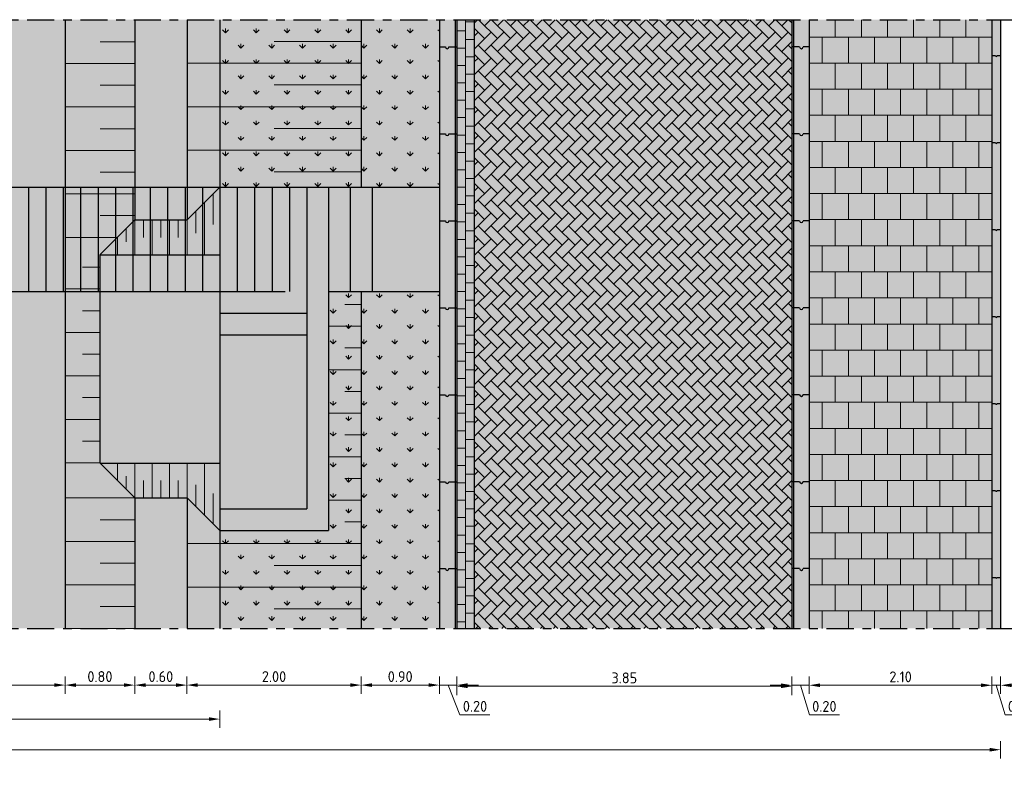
# Model space of a CAD drawing. Header units: metres. Extents: x 104013 to 108981, y 427946 to 428479.
# Tile 150 of 256: x 108760 to 108771, y 428308 to 428317. Entities that reach past the tile are written whole.
import ezdxf

# ---------------------------------------------------------------- set-up
doc = ezdxf.new("R2010")
doc.units = ezdxf.units.M
doc.linetypes.add('CENTER', pattern=[2, 1.25, -0.25, 0.25, -0.25])
doc.linetypes.add('XX-AFBREEK', pattern=[7, 4, -1, 1, -1])
doc.layers.get('DefPoints').update_dxf_attribs({"color": 211, "lineweight": 18})
doc.layers.add('N-WE-GR-GRAS_GAZON-V', color=7, linetype='Continuous', lineweight=18, true_color=0xdbffb8)
doc.layers.add('N2-WE-AM-AS_KUNSTWERK_BRUG-V', color=7, linetype='Continuous', lineweight=18, true_color=0xb5aef9)
for name, color, linetype, lineweight in [('N-WE-GR-KRUIDEN-AD-50', 92, 'Continuous', 18), ('N-WE-GW-TALUDARCERING_KORT-G', 252, 'Continuous', 18), ('N-WE-GW-TALUDARCERING_LANG-G', 252, 'Continuous', 18), ('N-WE-KW-KUNSTWERK_BRUG-GD', 251, 'Continuous', 25), ('N-WE-VH-KANTOPSLUITING_ELEMENT_INRITBAND-SD', 252, 'Continuous', 25), ('N-WE-VH-KANTVERHARDING-M', 7, 'Continuous', 18), ('N-WE-VH-VERHARDING-GD', 7, 'Continuous', 25), ('N-WE-VH-VERHARDING_BETONSTRAATSTEEN-AD-50', 252, 'Continuous', 18), ('N-WE-VH-VERHARDING_TEGEL-AD-50', 252, 'Continuous', 18), ('N-XX-GW-GROND-GD', 7, 'Continuous', 25), ('N-XX-GW-WATERGANG_WATERLIJN-GD', 5, 'Continuous', 25), ('X-XX-AL-AFBREEKLIJN-GD', 7, 'XX-AFBREEK', 25)]:
    doc.layers.add(name, color=color, linetype=linetype, lineweight=lineweight)
for name, color, linetype, true_color in [('N-WE-VH-VERHARDING-AP_RIJBAAN-ELEMENT', 7, 'Continuous', 0x7f4f3f), ('N-WE-VH-VERHARDING-AP_VOETPAD', 7, 'Continuous', 0xdbdbdb), ('N-WE-VH-VERHARDING-AP_WATER', 7, 'Continuous', 0xb3ffff)]:
    doc.layers.add(name, color=color, linetype=linetype, true_color=true_color)
doc.styles.add('NLCS-ISO-M50-T25', font='NLCS-ISO.ttf', dxfattribs={"height": 0.125})
doc.dimstyles.new('NLCS-M50-T25-PIJL_l2_h1', dxfattribs={"dimscale": 0.05, "dimtxt": 2.5, "dimasz": 2.5, "dimexe": 2, "dimexo": 2, "dimgap": 0.7, "dimtad": 1, "dimzin": 0, "dimdsep": 46, "dimtxsty": 'NLCS-ISO-M50-T25', "dimcen": 2.5, "dimdle": 2, "dimclrd": 256, "dimclre": 256, "dimclrt": 256, "dimadec": 1, "dimazin": 0, "dimtfac": 1, "dimtofl": 0, "dimtmove": 1, "dimatfit": 0, "dimfxl": 2, "dimfxlon": 1, "dimtfillclr": 256, "dimtolj": 1, "dimtzin": 0, "dimlwd": 18, "dimlwe": 18, "dimarcsym": 0})

# ---------------------------------------------------------------- blocks, each defined once
blk = doc.blocks.new('*D827')
at = {"layer": 'DefPoints', "color": 0, "transparency": 16777216}
for p in [(108758.9, 428310.043), (108760.58, 428310.043), (108760.58, 428309.501)]:
    blk.add_point(p, dxfattribs=at)
at = {"layer": 'N-WE-VH-KANTVERHARDING-M', "lineweight": 18, "transparency": 16777216}
for p, q in [((108758.9, 428309.601), (108758.9, 428309.401)), ((108760.58, 428309.601), (108760.58, 428309.401)), ((108759.025, 428309.501), (108760.455, 428309.501))]:
    blk.add_line(p, q, dxfattribs=at)
at = {"layer": 'N-WE-VH-KANTVERHARDING-M', "transparency": 16777216}
for points in [[(108759.025, 428309.522), (108759.025, 428309.48), (108758.9, 428309.501)], [(108760.455, 428309.522), (108760.455, 428309.48), (108760.58, 428309.501)]]:
    blk.add_solid(points, dxfattribs=at)
at = {"layer": 'N-WE-VH-KANTVERHARDING-M', "transparency": 16777216, "insert": (108759.74, 428309.599), "char_height": 0.125, "attachment_point": 5, "style": 'NLCS-ISO-M50-T25'}
blk.add_mtext('\\A1;1.68', dxfattribs=at)
blk = doc.blocks.new('*D829')
at = {"layer": 'DefPoints', "color": 0, "transparency": 16777216}
for p in [(108761.38, 428310.843), (108760.58, 428310.043), (108761.38, 428309.501)]:
    blk.add_point(p, dxfattribs=at)
at = {"layer": 'N-WE-VH-KANTVERHARDING-M', "lineweight": 18, "transparency": 16777216}
for p, q in [((108760.58, 428309.601), (108760.58, 428309.401)), ((108761.38, 428309.601), (108761.38, 428309.401)), ((108760.705, 428309.501), (108761.255, 428309.501))]:
    blk.add_line(p, q, dxfattribs=at)
at = {"layer": 'N-WE-VH-KANTVERHARDING-M', "transparency": 16777216}
for points in [[(108760.705, 428309.522), (108760.705, 428309.48), (108760.58, 428309.501)], [(108761.255, 428309.522), (108761.255, 428309.48), (108761.38, 428309.501)]]:
    blk.add_solid(points, dxfattribs=at)
at = {"layer": 'N-WE-VH-KANTVERHARDING-M', "transparency": 16777216, "insert": (108760.98, 428309.599), "char_height": 0.125, "attachment_point": 5, "style": 'NLCS-ISO-M50-T25'}
blk.add_mtext('\\A1;0.80', dxfattribs=at)
blk = doc.blocks.new('*D803')
at = {"layer": 'DefPoints', "color": 0, "transparency": 16777216}
for p in [(108761.38, 428310.843), (108761.98, 428310.843), (108761.98, 428309.501)]:
    blk.add_point(p, dxfattribs=at)
at = {"layer": 'N-WE-VH-KANTVERHARDING-M', "lineweight": 18, "transparency": 16777216}
for p, q in [((108761.38, 428309.601), (108761.38, 428309.401)), ((108761.98, 428309.601), (108761.98, 428309.401)), ((108761.505, 428309.501), (108761.855, 428309.501))]:
    blk.add_line(p, q, dxfattribs=at)
at = {"layer": 'N-WE-VH-KANTVERHARDING-M', "transparency": 16777216}
for points in [[(108761.505, 428309.522), (108761.505, 428309.48), (108761.38, 428309.501)], [(108761.855, 428309.522), (108761.855, 428309.48), (108761.98, 428309.501)]]:
    blk.add_solid(points, dxfattribs=at)
at = {"layer": 'N-WE-VH-KANTVERHARDING-M', "transparency": 16777216, "insert": (108761.68, 428309.599), "char_height": 0.125, "attachment_point": 5, "style": 'NLCS-ISO-M50-T25'}
blk.add_mtext('\\A1;0.60', dxfattribs=at)
blk = doc.blocks.new('*D831')
at = {"layer": 'DefPoints', "color": 0, "transparency": 16777216}
for p in [(108736.631, 428312.393), (108771.332, 428312.393), (108771.332, 428308.758)]:
    blk.add_point(p, dxfattribs=at)
at = {"layer": 'N-WE-VH-KANTVERHARDING-M', "lineweight": 18, "transparency": 16777216}
for p, q in [((108736.631, 428308.858), (108736.631, 428308.658)), ((108736.756, 428308.758), (108771.207, 428308.758)), ((108771.332, 428308.858), (108771.332, 428308.658))]:
    blk.add_line(p, q, dxfattribs=at)
at = {"layer": 'N-WE-VH-KANTVERHARDING-M', "transparency": 16777216}
for points in [[(108736.756, 428308.779), (108736.756, 428308.737), (108736.631, 428308.758)], [(108771.207, 428308.779), (108771.207, 428308.737), (108771.332, 428308.758)]]:
    blk.add_solid(points, dxfattribs=at)
at = {"layer": 'N-WE-VH-KANTVERHARDING-M', "transparency": 16777216, "insert": (108753.981, 428308.855), "char_height": 0.125, "attachment_point": 5, "style": 'NLCS-ISO-M50-T25'}
blk.add_mtext('\\A1;34.70', dxfattribs=at)
blk = doc.blocks.new('*D832')
at = {"layer": 'DefPoints', "color": 0, "transparency": 16777216}
for p in [(108768.932, 428312.291), (108765.082, 428312.181), (108768.932, 428309.487)]:
    blk.add_point(p, dxfattribs=at)
at = {"layer": 'N-WE-VH-KANTVERHARDING-M', "lineweight": 18, "transparency": 16777216}
for p, q in [((108765.082, 428309.587), (108765.082, 428309.387)), ((108768.932, 428309.587), (108768.932, 428309.387)), ((108765.207, 428309.487), (108768.807, 428309.487))]:
    blk.add_line(p, q, dxfattribs=at)
at = {"layer": 'N-WE-VH-KANTVERHARDING-M', "transparency": 16777216}
for points in [[(108765.207, 428309.508), (108765.207, 428309.466), (108765.082, 428309.487)], [(108768.807, 428309.508), (108768.807, 428309.466), (108768.932, 428309.487)]]:
    blk.add_solid(points, dxfattribs=at)
at = {"layer": 'N-WE-VH-KANTVERHARDING-M', "transparency": 16777216, "insert": (108767.007, 428309.584), "char_height": 0.125, "attachment_point": 5, "style": 'NLCS-ISO-M50-T25'}
blk.add_mtext('\\A1;3.85', dxfattribs=at)
blk = doc.blocks.new('*D804')
at = {"layer": 'DefPoints', "color": 0, "transparency": 16777216}
for p in [(108768.932, 428312.289), (108769.132, 428312.289), (108769.132, 428309.499)]:
    blk.add_point(p, dxfattribs=at)
at = {"layer": 'N-WE-VH-KANTVERHARDING-M', "lineweight": 18, "transparency": 16777216}
for p, q in [((108768.932, 428309.599), (108768.932, 428309.399)), ((108769.132, 428309.599), (108769.132, 428309.399)), ((108768.807, 428309.499), (108768.682, 428309.499)), ((108768.932, 428309.499), (108769.132, 428309.499)), ((108769.032, 428309.499), (108769.134, 428309.159)), ((108769.257, 428309.499), (108769.382, 428309.499)), ((108769.134, 428309.159), (108769.479, 428309.159))]:
    blk.add_line(p, q, dxfattribs=at)
at = {"layer": 'N-WE-VH-KANTVERHARDING-M', "transparency": 16777216}
for points in [[(108768.807, 428309.52), (108768.807, 428309.478), (108768.932, 428309.499)], [(108769.257, 428309.52), (108769.257, 428309.478), (108769.132, 428309.499)]]:
    blk.add_solid(points, dxfattribs=at)
at = {"layer": 'N-WE-VH-KANTVERHARDING-M', "transparency": 16777216, "insert": (108769.306, 428309.256), "char_height": 0.125, "attachment_point": 5, "style": 'NLCS-ISO-M50-T25'}
blk.add_mtext('\\A1;0.20', dxfattribs=at)
blk = doc.blocks.new('*D805')
at = {"layer": 'DefPoints', "color": 0, "transparency": 16777216}
for p in [(108771.232, 428312.391), (108769.132, 428312.289), (108771.232, 428309.499)]:
    blk.add_point(p, dxfattribs=at)
at = {"layer": 'N-WE-VH-KANTVERHARDING-M', "lineweight": 18, "transparency": 16777216}
for p, q in [((108769.132, 428309.599), (108769.132, 428309.399)), ((108771.232, 428309.599), (108771.232, 428309.399)), ((108769.257, 428309.499), (108771.107, 428309.499))]:
    blk.add_line(p, q, dxfattribs=at)
at = {"layer": 'N-WE-VH-KANTVERHARDING-M', "transparency": 16777216}
for points in [[(108769.257, 428309.52), (108769.257, 428309.478), (108769.132, 428309.499)], [(108771.107, 428309.52), (108771.107, 428309.478), (108771.232, 428309.499)]]:
    blk.add_solid(points, dxfattribs=at)
at = {"layer": 'N-WE-VH-KANTVERHARDING-M', "transparency": 16777216, "insert": (108770.182, 428309.596), "char_height": 0.125, "attachment_point": 5, "style": 'NLCS-ISO-M50-T25'}
blk.add_mtext('\\A1;2.10', dxfattribs=at)
blk = doc.blocks.new('*D806')
at = {"layer": 'DefPoints', "color": 0, "transparency": 16777216}
for p in [(108771.332, 428312.501), (108771.232, 428312.391), (108771.332, 428309.499)]:
    blk.add_point(p, dxfattribs=at)
at = {"layer": 'N-WE-VH-KANTVERHARDING-M', "lineweight": 18, "transparency": 16777216}
for p, q in [((108771.232, 428309.599), (108771.232, 428309.399)), ((108771.332, 428309.599), (108771.332, 428309.399)), ((108771.107, 428309.499), (108770.982, 428309.499)), ((108771.232, 428309.499), (108771.332, 428309.499)), ((108771.282, 428309.499), (108771.384, 428309.159)), ((108771.457, 428309.499), (108771.582, 428309.499)), ((108771.384, 428309.159), (108771.704, 428309.159))]:
    blk.add_line(p, q, dxfattribs=at)
at = {"layer": 'N-WE-VH-KANTVERHARDING-M', "transparency": 16777216}
for points in [[(108771.107, 428309.52), (108771.107, 428309.478), (108771.232, 428309.499)], [(108771.457, 428309.52), (108771.457, 428309.478), (108771.332, 428309.499)]]:
    blk.add_solid(points, dxfattribs=at)
at = {"layer": 'N-WE-VH-KANTVERHARDING-M', "transparency": 16777216, "insert": (108771.544, 428309.256), "char_height": 0.125, "attachment_point": 5, "style": 'NLCS-ISO-M50-T25'}
blk.add_mtext('\\A1;0.10', dxfattribs=at)
blk = doc.blocks.new('*D807')
at = {"layer": 'DefPoints', "color": 0, "transparency": 16777216}
for p in [(108763.982, 428312.431), (108761.98, 428310.843), (108763.982, 428309.501)]:
    blk.add_point(p, dxfattribs=at)
at = {"layer": 'N-WE-VH-KANTVERHARDING-M', "lineweight": 18, "transparency": 16777216}
for p, q in [((108761.98, 428309.601), (108761.98, 428309.401)), ((108763.982, 428309.601), (108763.982, 428309.401)), ((108762.105, 428309.501), (108763.857, 428309.501))]:
    blk.add_line(p, q, dxfattribs=at)
at = {"layer": 'N-WE-VH-KANTVERHARDING-M', "transparency": 16777216}
for points in [[(108762.105, 428309.522), (108762.105, 428309.48), (108761.98, 428309.501)], [(108763.857, 428309.522), (108763.857, 428309.48), (108763.982, 428309.501)]]:
    blk.add_solid(points, dxfattribs=at)
at = {"layer": 'N-WE-VH-KANTVERHARDING-M', "transparency": 16777216, "insert": (108762.981, 428309.599), "char_height": 0.125, "attachment_point": 5, "style": 'NLCS-ISO-M50-T25'}
blk.add_mtext('\\A1;2.00', dxfattribs=at)
blk = doc.blocks.new('*D808')
at = {"layer": 'DefPoints', "color": 0, "transparency": 16777216}
for p in [(108764.882, 428312.431), (108763.981, 428312.343), (108764.882, 428309.501)]:
    blk.add_point(p, dxfattribs=at)
at = {"layer": 'N-WE-VH-KANTVERHARDING-M', "lineweight": 18, "transparency": 16777216}
for p, q in [((108763.981, 428309.601), (108763.981, 428309.401)), ((108764.882, 428309.601), (108764.882, 428309.401)), ((108764.106, 428309.501), (108764.757, 428309.501))]:
    blk.add_line(p, q, dxfattribs=at)
at = {"layer": 'N-WE-VH-KANTVERHARDING-M', "transparency": 16777216}
for points in [[(108764.106, 428309.522), (108764.106, 428309.48), (108763.981, 428309.501)], [(108764.757, 428309.522), (108764.757, 428309.48), (108764.882, 428309.501)]]:
    blk.add_solid(points, dxfattribs=at)
at = {"layer": 'N-WE-VH-KANTVERHARDING-M', "transparency": 16777216, "insert": (108764.431, 428309.599), "char_height": 0.125, "attachment_point": 5, "style": 'NLCS-ISO-M50-T25'}
blk.add_mtext('\\A1;0.90', dxfattribs=at)
blk = doc.blocks.new('*D836')
at = {"layer": 'DefPoints', "color": 0, "transparency": 16777216}
for p in [(108762.358, 428309.11), (108756.881, 428308.325), (108762.358, 428308.325)]:
    blk.add_point(p, dxfattribs=at)
at = {"layer": 'N-WE-VH-KANTVERHARDING-M', "lineweight": 18, "transparency": 16777216}
for p, q in [((108756.881, 428309.01), (108756.881, 428309.21)), ((108762.358, 428309.01), (108762.358, 428309.21)), ((108757.006, 428309.11), (108762.233, 428309.11))]:
    blk.add_line(p, q, dxfattribs=at)
at = {"layer": 'N-WE-VH-KANTVERHARDING-M', "transparency": 16777216}
for points in [[(108757.006, 428309.131), (108757.006, 428309.089), (108756.881, 428309.11)], [(108762.233, 428309.131), (108762.233, 428309.089), (108762.358, 428309.11)]]:
    blk.add_solid(points, dxfattribs=at)
at = {"layer": 'N-WE-VH-KANTVERHARDING-M', "transparency": 16777216, "insert": (108759.62, 428309.208), "char_height": 0.125, "attachment_point": 5, "style": 'NLCS-ISO-M50-T25'}
blk.add_mtext('\\A1;5.48', dxfattribs=at)
blk = doc.blocks.new('*D801')
at = {"layer": 'DefPoints', "color": 0, "transparency": 16777216}
for p in [(108764.882, 428312.431), (108765.082, 428309.501), (108765.082, 428309.501)]:
    blk.add_point(p, dxfattribs=at)
at = {"layer": 'N-WE-VH-KANTVERHARDING-M', "lineweight": 18, "transparency": 16777216}
for p, q in [((108764.882, 428309.601), (108764.882, 428309.401)), ((108765.082, 428309.501), (108765.082, 428309.601)), ((108764.757, 428309.501), (108764.632, 428309.501)), ((108764.882, 428309.501), (108765.082, 428309.501)), ((108764.982, 428309.501), (108765.118, 428309.16)), ((108765.207, 428309.501), (108765.332, 428309.501)), ((108765.118, 428309.16), (108765.463, 428309.16))]:
    blk.add_line(p, q, dxfattribs=at)
at = {"layer": 'N-WE-VH-KANTVERHARDING-M', "transparency": 16777216}
for points in [[(108764.757, 428309.522), (108764.757, 428309.48), (108764.882, 428309.501)], [(108765.207, 428309.522), (108765.207, 428309.48), (108765.082, 428309.501)]]:
    blk.add_solid(points, dxfattribs=at)
at = {"layer": 'N-WE-VH-KANTVERHARDING-M', "transparency": 16777216, "insert": (108765.291, 428309.257), "char_height": 0.125, "attachment_point": 5, "style": 'NLCS-ISO-M50-T25'}
blk.add_mtext('\\A1;0.20', dxfattribs=at)

msp = doc.modelspace()

# ---------------------------------------------------------------- hatches: boundary and pattern name
at = {"layer": 'N-WE-GR-GRAS_GAZON-V'}
h = msp.add_hatch(color=256, dxfattribs=at)
h.dxf.hatch_style = 1
h.paths.add_polyline_path([(108764.882, 428317.153), (108762.358, 428317.153), (108762.358, 428315.228), (108764.881, 428315.228)])
h = msp.add_hatch(color=256, dxfattribs=at)
h.dxf.hatch_style = 1
h.paths.add_polyline_path([(108764.882, 428314.028), (108763.608, 428314.028), (108763.608, 428311.278), (108762.358, 428311.278), (108762.358, 428310.153), (108764.881, 428310.153)])
at = {"layer": 'N-WE-GR-KRUIDEN-AD-50'}
h = msp.add_hatch(dxfattribs=at)
h.set_pattern_fill('AGR-KRUIDEN', color=256, scale=0.025, pattern_type=2)
h.set_pattern_definition([(90, (2315.27594, 18.18338), (-0.17677669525, 0.17677669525), [0.046875, -0.30667839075]), (45, (2315.27594, 18.18338), (-0.1767766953, 0.1767766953), [0.046875, -0.203125]), (135, (2315.27594, 18.18338), (-0.1767766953, -0.1767766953), [0.046875, -0.203125])])
h.paths.add_polyline_path([(108763.981, 428317.153), (108764.881, 428317.153), (108764.881, 428315.228), (108763.981, 428315.228)])
h.paths.add_polyline_path([(108762.358, 428315.228), (108762.358, 428317.153), (108763.981, 428317.153), (108763.981, 428315.228)])
h = msp.add_hatch(dxfattribs=at)
h.set_pattern_fill('AGR-KRUIDEN', color=256, scale=0.025, pattern_type=2)
h.set_pattern_definition([(90, (2315.27594, 12.30838), (-0.17677669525, 0.17677669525), [0.046875, -0.30667839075]), (45, (2315.27594, 12.30838), (-0.1767766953, 0.1767766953), [0.046875, -0.203125]), (135, (2315.27594, 12.30838), (-0.1767766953, -0.1767766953), [0.046875, -0.203125])])
h.paths.add_polyline_path([(108763.981, 428311.278), (108764.881, 428311.278), (108764.881, 428310.153), (108763.981, 428310.153)], flags=17)
h.paths.add_polyline_path([(108762.358, 428310.153), (108762.358, 428311.278), (108763.608, 428311.278), (108763.608, 428314.028), (108764.881, 428314.028), (108764.881, 428311.278), (108763.981, 428311.278), (108763.981, 428310.153)])
at = {"layer": 'N-WE-VH-KANTOPSLUITING_ELEMENT_INRITBAND-SD'}
h = msp.add_hatch(color=253, dxfattribs=at)
h.dxf.hatch_style = 1
h.paths.add_polyline_path([(108765.082, 428310.153), (108765.082, 428317.153), (108764.882, 428317.153), (108764.882, 428310.153)])
h = msp.add_hatch(color=253, dxfattribs=at)
h.dxf.hatch_style = 1
h.paths.add_polyline_path([(108769.132, 428310.153), (108769.132, 428317.153), (108768.932, 428317.153), (108768.932, 428310.153)])
h = msp.add_hatch(color=253, dxfattribs=at)
h.dxf.hatch_style = 1
h.paths.add_polyline_path([(108771.332, 428310.153), (108771.332, 428317.153), (108771.232, 428317.153), (108771.232, 428310.153)])
at = {"layer": 'N-WE-VH-VERHARDING-AP_RIJBAAN-ELEMENT', "linetype": 'ByBlock'}
msp.add_hatch(color=256, dxfattribs=at).paths.add_polyline_path([(108768.932, 428310.153), (108768.932, 428317.153), (108765.082, 428317.153), (108765.081, 428310.153)])
at = {"layer": 'N-WE-VH-VERHARDING-AP_VOETPAD'}
for points in [[(108771.232, 428317.153), (108769.132, 428317.153), (108769.132, 428310.153), (108771.232, 428310.153)], [(108764.881, 428315.228), (108764.108, 428315.228), (108764.108, 428314.028), (108764.881, 428314.028)]]:
    msp.add_hatch(color=256, dxfattribs=at).paths.add_polyline_path(points)
h = msp.add_hatch(color=256, dxfattribs=at)
h.paths.add_polyline_path([(108763.358, 428313.528), (108762.358, 428313.528), (108762.358, 428311.528), (108763.358, 428311.528)])
h.paths.add_polyline_path([(108763.358, 428313.778), (108762.358, 428313.778), (108762.358, 428313.528), (108763.358, 428313.528)])
h.paths.add_polyline_path([(108763.358, 428314.028), (108762.358, 428314.028), (108762.358, 428313.778), (108763.358, 428313.778)])
h.paths.add_polyline_path([(108763.358, 428311.528), (108762.358, 428311.528), (108762.358, 428311.278), (108763.358, 428311.278)])
h.paths.add_polyline_path([(108763.608, 428314.028), (108763.358, 428314.028), (108763.358, 428311.278), (108763.608, 428311.278)])
h.paths.add_polyline_path([(108764.108, 428315.228), (108763.858, 428315.228), (108763.858, 428314.028), (108764.108, 428314.028)])
h.paths.add_polyline_path([(108763.858, 428315.228), (108763.608, 428315.228), (108763.608, 428314.028), (108763.858, 428314.028)])
h.paths.add_polyline_path([(108763.608, 428315.228), (108763.358, 428315.228), (108763.358, 428314.028), (108763.608, 428314.028)])
at = {"layer": 'N-WE-VH-VERHARDING-AP_WATER'}
h = msp.add_hatch(color=256, dxfattribs=at)
h.dxf.hatch_style = 1
h.paths.add_polyline_path([(108762.358, 428317.153), (108756.881, 428317.153), (108756.881, 428315.228), (108762.358, 428315.228)])
h = msp.add_hatch(color=256, dxfattribs=at)
h.dxf.hatch_style = 1
h.paths.add_polyline_path([(108762.358, 428314.028), (108756.881, 428314.028), (108756.881, 428310.153), (108762.358, 428310.153)])
at = {"layer": 'N-WE-VH-VERHARDING_BETONSTRAATSTEEN-AD-50'}
h = msp.add_hatch(dxfattribs=at)
h.set_pattern_fill('AVH-BSS_KEIFORMAAT_KEPER', color=256, angle=135, pattern_type=2)
h.set_pattern_definition([(135, (108742.68134, 428315.15348), (-0.14849242, 1e-17), [0.315, -0.105]), (45, (108742.53285, 428315.00499), (-0.14849242, 3e-17), [0.315, -0.105])])
h.paths.add_polyline_path([(108765.281, 428317.153), (108765.281, 428310.153), (108768.932, 428310.153), (108768.932, 428317.153)])
at = {"layer": 'N-WE-VH-VERHARDING_TEGEL-AD-50'}
h = msp.add_hatch(dxfattribs=at)
h.set_pattern_fill('AVH-TEGEL_300X300_HALFST', color=256, angle=90, pattern_type=2)
h.set_pattern_definition([(90, (108771.2316, 428315.15348), (-0.15, 0.3), [0.3, -0.3]), (180, (108771.2316, 428315.15348), (-4e-17, -0.3), [])])
h.paths.add_polyline_path([(108769.132, 428310.153), (108771.232, 428310.153), (108771.232, 428317.153), (108769.132, 428317.153)])
at = {"layer": 'N2-WE-AM-AS_KUNSTWERK_BRUG-V', "transparency": 33554687}
h = msp.add_hatch(color=256, dxfattribs=at)
h.dxf.hatch_style = 1
h.paths.add_polyline_path([(108755.644, 428315.228), (108755.644, 428314.028), (108763.358, 428314.028), (108763.358, 428315.228)])

# ---------------------------------------------------------------- linework, layer by layer
at = {"layer": 'N-WE-GW-TALUDARCERING_KORT-G'}
for p, q in [((108761.381, 428316.9), (108760.981, 428316.9)), ((108763.981, 428316.903), (108762.981, 428316.903)), ((108761.381, 428316.4), (108760.981, 428316.4)), ((108763.981, 428316.403), (108762.981, 428316.403)), ((108761.381, 428315.9), (108760.981, 428315.9)), ((108763.981, 428315.903), (108762.981, 428315.903)), ((108761.381, 428315.4), (108760.981, 428315.4)), ((108763.981, 428315.403), (108762.981, 428315.403)), ((108761.381, 428314.9), (108760.981, 428314.9)), ((108763.981, 428313.878), (108763.795, 428313.878)), ((108763.981, 428313.378), (108763.795, 428313.378)), ((108763.981, 428312.878), (108763.795, 428312.878)), ((108763.981, 428312.378), (108763.795, 428312.378)), ((108763.981, 428311.878), (108763.795, 428311.878)), ((108761.381, 428311.403), (108760.981, 428311.403)), ((108763.981, 428311.378), (108763.795, 428311.378)), ((108761.381, 428310.903), (108760.981, 428310.903)), ((108763.981, 428310.878), (108762.981, 428310.878)), ((108761.381, 428310.403), (108760.981, 428310.403)), ((108763.981, 428310.378), (108762.981, 428310.378))]:
    msp.add_line(p, q, dxfattribs=at)
for points in [[(108762.281, 428315.149), (108762.281, 428314.799)], [(108762.081, 428314.95), (108762.081, 428314.7)], [(108761.281, 428314.75), (108761.281, 428314.6)], [(108761.481, 428314.85), (108761.481, 428314.65)], [(108761.681, 428314.85), (108761.681, 428314.65)], [(108761.881, 428314.85), (108761.881, 428314.65)], [(108760.978, 428314.307), (108760.78, 428314.307)], [(108760.978, 428313.807), (108760.78, 428313.807)], [(108760.978, 428313.307), (108760.78, 428313.307)], [(108760.978, 428312.807), (108760.78, 428312.807)], [(108760.978, 428312.307), (108760.78, 428312.307)], [(108761.281, 428311.753), (108761.281, 428311.903)], [(108761.481, 428311.653), (108761.481, 428311.853)], [(108761.681, 428311.653), (108761.681, 428311.853)], [(108761.881, 428311.653), (108761.881, 428311.853)], [(108762.081, 428311.554), (108762.081, 428311.804)], [(108762.281, 428311.355), (108762.281, 428311.704)]]:
    msp.add_lwpolyline(points, dxfattribs=at)
at = {"layer": 'N-WE-GW-TALUDARCERING_LANG-G'}
for p, q in [((108761.381, 428316.65), (108760.581, 428316.65)), ((108763.981, 428316.653), (108761.981, 428316.653)), ((108761.381, 428316.15), (108760.581, 428316.15)), ((108763.981, 428316.153), (108761.981, 428316.153)), ((108763.981, 428315.653), (108761.981, 428315.653)), ((108761.381, 428315.65), (108760.581, 428315.65)), ((108761.381, 428315.15), (108760.581, 428315.15)), ((108761.178, 428314.65), (108760.581, 428314.65)), ((108763.981, 428313.628), (108763.608, 428313.628)), ((108763.981, 428313.128), (108763.608, 428313.128)), ((108763.981, 428312.628), (108763.608, 428312.628)), ((108763.981, 428312.128), (108763.608, 428312.128)), ((108761.381, 428311.653), (108760.581, 428311.653)), ((108763.981, 428311.628), (108763.608, 428311.628)), ((108761.381, 428311.153), (108760.581, 428311.153)), ((108763.981, 428311.128), (108761.981, 428311.128)), ((108761.381, 428310.653), (108760.581, 428310.653)), ((108763.981, 428310.628), (108761.981, 428310.628)), ((108761.381, 428310.153), (108760.581, 428310.153))]:
    msp.add_line(p, q, dxfattribs=at)
for points in [[(108762.181, 428315.049), (108762.181, 428314.45)], [(108761.381, 428314.85), (108761.381, 428314.45)], [(108761.581, 428314.85), (108761.581, 428314.45)], [(108761.781, 428314.85), (108761.781, 428314.45)], [(108761.981, 428314.85), (108761.981, 428314.45)], [(108761.181, 428314.65), (108761.181, 428314.45)], [(108760.978, 428314.057), (108760.581, 428314.057)], [(108760.978, 428313.557), (108760.581, 428313.557)], [(108760.978, 428313.057), (108760.581, 428313.057)], [(108760.978, 428312.557), (108760.581, 428312.557)], [(108760.978, 428312.057), (108760.581, 428312.057)], [(108761.181, 428311.853), (108761.181, 428312.053)], [(108761.381, 428311.653), (108761.381, 428312.053)], [(108761.581, 428311.653), (108761.581, 428312.053)], [(108761.781, 428311.653), (108761.781, 428312.053)], [(108761.981, 428311.653), (108761.981, 428312.053)], [(108762.181, 428311.454), (108762.181, 428312.053)]]:
    msp.add_lwpolyline(points, dxfattribs=at)
at = {"layer": 'N-WE-KW-KUNSTWERK_BRUG-GD'}
for points in [[(108755.231, 428315.228), (108763.108, 428315.228)], [(108760.158, 428315.228), (108760.158, 428314.028)], [(108760.358, 428315.228), (108760.358, 428314.028)], [(108760.558, 428315.228), (108760.558, 428314.028)], [(108760.758, 428315.228), (108760.758, 428314.028)], [(108760.958, 428315.228), (108760.958, 428314.028)], [(108761.158, 428315.228), (108761.158, 428314.028)], [(108761.358, 428315.228), (108761.358, 428314.028)], [(108761.558, 428315.228), (108761.558, 428314.028)], [(108761.758, 428315.228), (108761.758, 428314.028)], [(108761.958, 428315.228), (108761.958, 428314.028)], [(108762.158, 428315.228), (108762.158, 428314.028)], [(108762.358, 428315.228), (108762.358, 428314.028)], [(108762.558, 428315.228), (108762.558, 428314.028)], [(108762.758, 428315.228), (108762.758, 428314.028)], [(108762.958, 428315.228), (108762.958, 428314.028)], [(108763.158, 428315.228), (108763.158, 428314.028)], [(108763.358, 428315.228), (108763.358, 428314.028)], [(108755.231, 428314.028), (108763.108, 428314.028)]]:
    msp.add_lwpolyline(points, dxfattribs=at)
at = {"layer": 'N-WE-VH-VERHARDING-GD'}
for points in [[(108760.581, 428317.153), (108760.581, 428310.153)], [(108761.381, 428317.153), (108761.381, 428314.853)], [(108761.981, 428317.153), (108761.981, 428314.853)], [(108763.981, 428317.153), (108763.981, 428315.228)], [(108764.881, 428317.153), (108764.881, 428310.153)], [(108765.061, 428317.153), (108765.061, 428310.153)], [(108765.081, 428317.153), (108765.081, 428310.153)], [(108765.281, 428317.153), (108765.281, 428310.153)], [(108768.932, 428317.153), (108768.932, 428310.153)], [(108768.952, 428317.153), (108768.952, 428310.153)], [(108769.132, 428317.153), (108769.132, 428310.153)], [(108771.232, 428317.153), (108771.232, 428310.153)], [(108771.332, 428317.153), (108771.332, 428310.153)], [(108764.881, 428316.84), (108764.951, 428316.84)], [(108764.991, 428316.84), (108765.081, 428316.84)], [(108769.022, 428316.84), (108768.932, 428316.84)], [(108769.132, 428316.84), (108769.062, 428316.84)], [(108771.232, 428316.74), (108771.272, 428316.74)], [(108771.292, 428316.74), (108771.332, 428316.74)], [(108764.881, 428315.84), (108764.951, 428315.84)], [(108764.991, 428315.84), (108765.081, 428315.84)], [(108769.022, 428315.84), (108768.932, 428315.84)], [(108769.132, 428315.84), (108769.062, 428315.84)], [(108771.232, 428315.74), (108771.272, 428315.74)], [(108771.292, 428315.74), (108771.332, 428315.74)], [(108761.981, 428314.853), (108762.358, 428315.228)], [(108763.108, 428315.228), (108763.608, 428315.228)], [(108763.358, 428315.228), (108763.358, 428311.528)], [(108763.608, 428315.228), (108764.881, 428315.228)], [(108763.608, 428315.228), (108763.608, 428311.278)], [(108763.858, 428315.228), (108763.858, 428314.028)], [(108764.108, 428315.228), (108764.108, 428314.028)], [(108761.381, 428314.853), (108761.981, 428314.853)], [(108764.881, 428314.84), (108764.951, 428314.84)], [(108764.991, 428314.84), (108765.081, 428314.84)], [(108769.022, 428314.84), (108768.932, 428314.84)], [(108769.132, 428314.84), (108769.062, 428314.84)], [(108771.232, 428314.74), (108771.272, 428314.74)], [(108771.292, 428314.74), (108771.332, 428314.74)], [(108760.978, 428314.45), (108760.978, 428312.053)], [(108760.978, 428314.45), (108762.358, 428314.45)], [(108763.608, 428314.028), (108764.881, 428314.028)], [(108763.981, 428314.028), (108763.981, 428310.153)], [(108762.358, 428313.778), (108763.358, 428313.778)], [(108764.881, 428313.84), (108764.951, 428313.84)], [(108764.991, 428313.84), (108765.081, 428313.84)], [(108769.022, 428313.84), (108768.932, 428313.84)], [(108769.132, 428313.84), (108769.062, 428313.84)], [(108771.232, 428313.74), (108771.272, 428313.74)], [(108771.292, 428313.74), (108771.332, 428313.74)], [(108762.358, 428313.528), (108763.358, 428313.528)], [(108764.881, 428312.84), (108764.951, 428312.84)], [(108764.991, 428312.84), (108765.081, 428312.84)], [(108769.022, 428312.84), (108768.932, 428312.84)], [(108769.132, 428312.84), (108769.062, 428312.84)], [(108771.232, 428312.74), (108771.272, 428312.74)], [(108771.292, 428312.74), (108771.332, 428312.74)], [(108760.981, 428312.053), (108762.358, 428312.053)], [(108764.881, 428311.84), (108764.951, 428311.84)], [(108764.991, 428311.84), (108765.081, 428311.84)], [(108769.022, 428311.84), (108768.932, 428311.84)], [(108769.132, 428311.84), (108769.062, 428311.84)], [(108771.232, 428311.74), (108771.272, 428311.74)], [(108771.292, 428311.74), (108771.332, 428311.74)], [(108761.381, 428311.653), (108761.381, 428310.153)], [(108761.381, 428311.653), (108761.981, 428311.653)], [(108761.981, 428311.653), (108761.981, 428310.153)], [(108762.358, 428311.278), (108761.981, 428311.653)], [(108762.358, 428311.528), (108763.358, 428311.528)], [(108762.358, 428311.278), (108763.608, 428311.278)], [(108764.881, 428310.84), (108764.951, 428310.84)], [(108764.991, 428310.84), (108765.081, 428310.84)], [(108769.022, 428310.84), (108768.932, 428310.84)], [(108769.132, 428310.84), (108769.062, 428310.84)], [(108771.232, 428310.74), (108771.272, 428310.74)], [(108771.292, 428310.74), (108771.332, 428310.74)]]:
    msp.add_lwpolyline(points, dxfattribs=at)
for centre, radius in [((108764.971, 428316.84), 0.02), ((108769.042, 428316.84), 0.02), ((108771.282, 428316.74), 0.01), ((108764.971, 428315.84), 0.02), ((108769.042, 428315.84), 0.02), ((108771.282, 428315.74), 0.01), ((108764.971, 428314.84), 0.02), ((108769.042, 428314.84), 0.02), ((108771.282, 428314.74), 0.01), ((108764.971, 428313.84), 0.02), ((108769.042, 428313.84), 0.02), ((108771.282, 428313.74), 0.01), ((108764.971, 428312.84), 0.02), ((108769.042, 428312.84), 0.02), ((108771.282, 428312.74), 0.01), ((108764.971, 428311.84), 0.02), ((108769.042, 428311.84), 0.02), ((108771.282, 428311.74), 0.01), ((108764.971, 428310.84), 0.02), ((108769.042, 428310.84), 0.02), ((108771.282, 428310.74), 0.01)]:
    msp.add_arc(centre, radius, 180, 0, dxfattribs=at)
at = {"layer": 'N-WE-VH-VERHARDING_BETONSTRAATSTEEN-AD-50'}
for points in [[(108765.181, 428317.153), (108765.181, 428310.153)], [(108765.181, 428317.127), (108765.281, 428317.127)], [(108765.081, 428317.027), (108765.181, 428317.027)], [(108765.181, 428316.927), (108765.281, 428316.927)], [(108765.081, 428316.827), (108765.181, 428316.827)], [(108765.181, 428316.727), (108765.281, 428316.727)], [(108765.081, 428316.627), (108765.181, 428316.627)], [(108765.181, 428316.527), (108765.281, 428316.527)], [(108765.081, 428316.427), (108765.181, 428316.427)], [(108765.081, 428316.227), (108765.181, 428316.227)], [(108765.181, 428316.327), (108765.281, 428316.327)], [(108765.181, 428316.127), (108765.281, 428316.127)], [(108765.081, 428316.027), (108765.181, 428316.027)], [(108765.181, 428315.927), (108765.281, 428315.927)], [(108765.081, 428315.827), (108765.181, 428315.827)], [(108765.181, 428315.727), (108765.281, 428315.727)], [(108765.081, 428315.627), (108765.181, 428315.627)], [(108765.081, 428315.427), (108765.181, 428315.427)], [(108765.181, 428315.527), (108765.281, 428315.527)], [(108765.181, 428315.327), (108765.281, 428315.327)], [(108765.081, 428315.227), (108765.181, 428315.227)], [(108765.181, 428315.127), (108765.281, 428315.127)], [(108765.081, 428315.027), (108765.181, 428315.027)], [(108765.181, 428314.927), (108765.281, 428314.927)], [(108765.081, 428314.827), (108765.181, 428314.827)], [(108765.181, 428314.727), (108765.281, 428314.727)], [(108765.081, 428314.627), (108765.181, 428314.627)], [(108765.181, 428314.527), (108765.281, 428314.527)], [(108765.081, 428314.427), (108765.181, 428314.427)], [(108765.181, 428314.327), (108765.281, 428314.327)], [(108765.081, 428314.227), (108765.181, 428314.227)], [(108765.181, 428314.127), (108765.281, 428314.127)], [(108765.081, 428314.027), (108765.181, 428314.027)], [(108765.181, 428313.927), (108765.281, 428313.927)], [(108765.081, 428313.827), (108765.181, 428313.827)], [(108765.081, 428313.627), (108765.181, 428313.627)], [(108765.181, 428313.727), (108765.281, 428313.727)], [(108765.181, 428313.527), (108765.281, 428313.527)], [(108765.081, 428313.427), (108765.181, 428313.427)], [(108765.181, 428313.327), (108765.281, 428313.327)], [(108765.081, 428313.227), (108765.181, 428313.227)], [(108765.181, 428313.127), (108765.281, 428313.127)], [(108765.081, 428313.027), (108765.181, 428313.027)], [(108765.081, 428312.827), (108765.181, 428312.827)], [(108765.181, 428312.927), (108765.281, 428312.927)], [(108765.181, 428312.727), (108765.281, 428312.727)], [(108765.081, 428312.627), (108765.181, 428312.627)], [(108765.181, 428312.527), (108765.281, 428312.527)], [(108765.081, 428312.427), (108765.181, 428312.427)], [(108765.181, 428312.327), (108765.281, 428312.327)], [(108765.081, 428312.227), (108765.181, 428312.227)], [(108765.181, 428312.127), (108765.281, 428312.127)], [(108765.081, 428312.027), (108765.181, 428312.027)], [(108765.181, 428311.927), (108765.281, 428311.927)], [(108765.081, 428311.827), (108765.181, 428311.827)], [(108765.181, 428311.727), (108765.281, 428311.727)], [(108765.081, 428311.627), (108765.181, 428311.627)], [(108765.181, 428311.527), (108765.281, 428311.527)], [(108765.081, 428311.427), (108765.181, 428311.427)], [(108765.181, 428311.327), (108765.281, 428311.327)], [(108765.081, 428311.227), (108765.181, 428311.227)], [(108765.181, 428311.127), (108765.281, 428311.127)], [(108765.081, 428311.027), (108765.181, 428311.027)], [(108765.181, 428310.927), (108765.281, 428310.927)], [(108765.081, 428310.827), (108765.181, 428310.827)], [(108765.181, 428310.727), (108765.281, 428310.727)], [(108765.081, 428310.627), (108765.181, 428310.627)], [(108765.181, 428310.527), (108765.281, 428310.527)], [(108765.081, 428310.427), (108765.181, 428310.427)], [(108765.081, 428310.227), (108765.181, 428310.227)], [(108765.181, 428310.327), (108765.281, 428310.327)]]:
    msp.add_lwpolyline(points, dxfattribs=at)
at = {"layer": 'N-XX-GW-GROND-GD'}
for p, q in [((108761.381, 428314.853), (108760.981, 428314.453)), ((108761.381, 428311.653), (108760.981, 428312.053))]:
    msp.add_line(p, q, dxfattribs=at)
at = {"layer": 'N-XX-GW-WATERGANG_WATERLIJN-GD'}
msp.add_lwpolyline([(108762.358, 428317.153), (108762.358, 428310.153)], dxfattribs=at)
at = {"layer": 'X-XX-AL-AFBREEKLIJN-GD', "linetype": 'CENTER', "ltscale": 0.25}
for points in [[(108725.231, 428317.153), (108782.732, 428317.153)], [(108725.231, 428310.153), (108782.732, 428310.153)]]:
    msp.add_lwpolyline(points, dxfattribs=at)

# ---------------------------------------------------------------- dimensions: what is measured, and where the dimension line sits
at = {"layer": 'N-WE-VH-KANTVERHARDING-M'}
for base, p1, p2, picture, middle in [((108771.332, 428309.499), (108771.232, 428312.391), (108771.332, 428312.501), '*D806', (108771.419, 428309.256)), ((108771.332, 428308.758), (108736.631, 428312.393), (108771.332, 428312.393), '*D831', (108753.981, 428308.855)), ((108771.232, 428309.499), (108769.132, 428312.289), (108771.232, 428312.391), '*D805', (108770.182, 428309.596)), ((108768.932, 428309.487), (108765.082, 428312.181), (108768.932, 428312.291), '*D832', (108767.007, 428309.584)), ((108769.132, 428309.499), (108768.932, 428312.289), (108769.132, 428312.289), '*D804', (108769.169, 428309.256)), ((108762.358, 428309.11), (108756.881, 428308.325), (108762.358, 428308.325), '*D836', (108759.62, 428309.208))]:
    dim = msp.add_linear_dim(base=base, p1=p1, p2=p2, dimstyle='NLCS-M50-T25-PIJL_l2_h1', dxfattribs=at)
    dim.commit()
    dim.dimension.update_dxf_attribs({"geometry": picture, "text_midpoint": middle})
for base, p1, p2, picture, middle in [((108763.982, 428309.501), (108761.98, 428310.843), (108763.982, 428312.431), '*D807', (108762.981, 428309.599)), ((108764.882, 428309.501), (108763.981, 428312.343), (108764.882, 428312.431), '*D808', (108764.431, 428309.599)), ((108761.38, 428309.501), (108760.58, 428310.043), (108761.38, 428310.843), '*D829', (108760.98, 428309.599)), ((108761.98, 428309.501), (108761.38, 428310.843), (108761.98, 428310.843), '*D803', (108761.68, 428309.599)), ((108760.58, 428309.501), (108758.9, 428310.043), (108760.58, 428310.043), '*D827', (108759.74, 428309.599))]:
    dim = msp.add_linear_dim(base=base, p1=p1, p2=p2, dimstyle='NLCS-M50-T25-PIJL_l2_h1', override={"dimtmove": 1}, dxfattribs=at)
    dim.commit()
    dim.dimension.update_dxf_attribs({"geometry": picture, "text_midpoint": middle})
dim = msp.add_linear_dim(base=(108765.082, 428309.501), p1=(108764.882, 428312.431), p2=(108765.082, 428309.501), dimstyle='NLCS-M50-T25-PIJL_l2_h1', dxfattribs=at)
dim.commit()
dim.dimension.update_dxf_attribs({"geometry": '*D801', "text_midpoint": (108765.153, 428309.16), "dimtype": 160})

doc.saveas('drawing.dxf')
